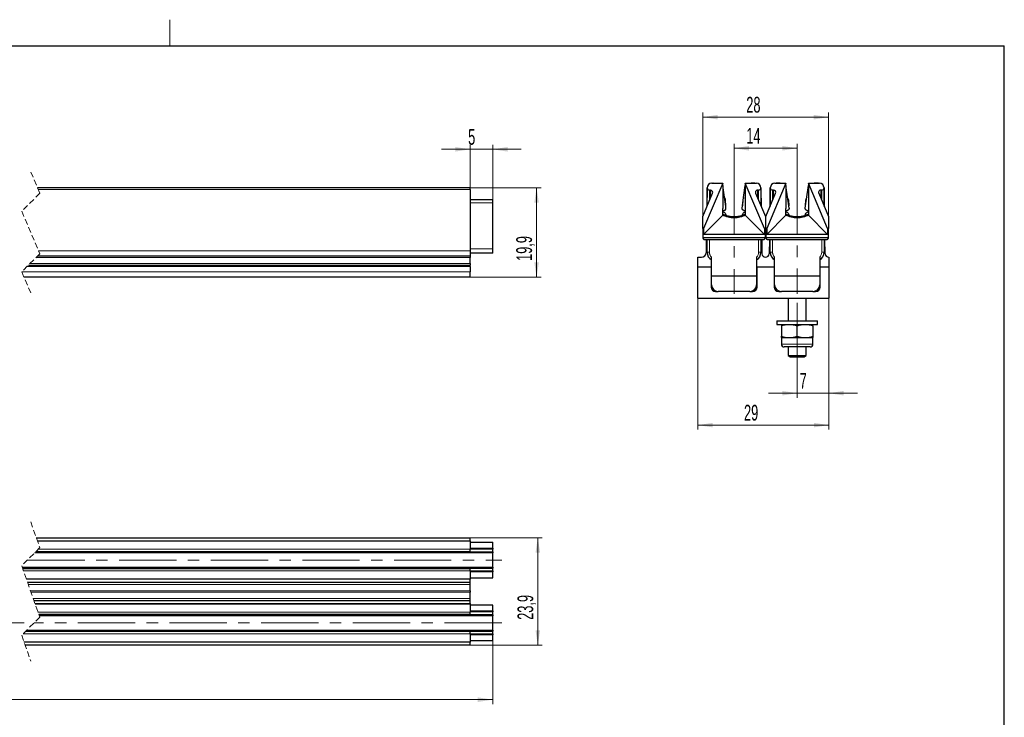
# Model space of a CAD drawing. Header units: millimetres. Extents: x 6 to 415, y 1 to 297.
# Tile 8 of 8: x 197 to 415, y 137 to 292. Entities that reach past the tile are written whole.
import ezdxf

# ---------------------------------------------------------------- set-up
doc = ezdxf.new("R2010")
doc.units = ezdxf.units.MM
doc.linetypes.add('CENTERX2', pattern=[20.32, 12.7, -2.54, 2.54, -2.54])
doc.linetypes.add('HIDDEN', pattern=[1.905, 1.27, -0.635])
doc.layers.add('RAHMEN', color=7, linetype='Continuous')
doc.styles.add('SLDTEXTSTYLE1', font='TXT', dxfattribs={"width": 0.605})
doc.dimstyles.new('SLDDIMSTYLE1', dxfattribs={"dimtxt": 3.5, "dimasz": 3.302, "dimexe": 0, "dimexo": 0.0625, "dimgap": 0.875, "dimtad": 1, "dimdec": 1, "dimrnd": 1e-09, "dimzin": 12, "dimdsep": 46, "dimtxsty": 'SLDTEXTSTYLE1', "dimsah": 1, "dimcen": 0.09, "dimadec": 0, "dimazin": 3, "dimtfac": 1, "dimtdec": 1, "dimtofl": 0, "dimtmove": 0, "dimatfit": 3, "dimfxl": 0, "dimfrac": 2, "dimtolj": 1, "dimtzin": 12, "dimarcsym": 0})
doc.dimstyles.new('SLDDIMSTYLE2', dxfattribs={"dimtxt": 3.5, "dimasz": 3.302, "dimexe": 0, "dimexo": 0.0625, "dimgap": 0.875, "dimtad": 1, "dimdec": 1, "dimrnd": 1e-09, "dimzin": 12, "dimdsep": 46, "dimtxsty": 'SLDTEXTSTYLE1', "dimsah": 1, "dimcen": 0.09, "dimadec": 0, "dimazin": 3, "dimtfac": 1, "dimtdec": 1, "dimtmove": 0, "dimatfit": 0, "dimfxl": 0, "dimfrac": 2, "dimtolj": 1, "dimtzin": 12, "dimarcsym": 0})
doc.dimstyles.new('SLDDIMSTYLE4', dxfattribs={"dimtxt": 3.5, "dimasz": 3.302, "dimexe": 0, "dimexo": 0.0625, "dimgap": 0.875, "dimtad": 1, "dimdec": 0, "dimrnd": 1e-09, "dimzin": 12, "dimdsep": 46, "dimtxsty": 'SLDTEXTSTYLE1', "dimsah": 1, "dimcen": 0.09, "dimadec": 0, "dimazin": 3, "dimtfac": 1, "dimtofl": 0, "dimtmove": 0, "dimatfit": 3, "dimfxl": 0, "dimfrac": 2, "dimtolj": 1, "dimtzin": 12, "dimarcsym": 0})

# ---------------------------------------------------------------- blocks, each defined once
blk = doc.blocks.new('_D_5')
at = {"color": 7, "linetype": 'Continuous', "lineweight": 0}
for p, q in [((296.58, 254.92), (296.58, 264.46)), ((301.58, 251.6), (301.58, 264.46)), ((296.58, 263.46), (290.23, 263.46)), ((296.58, 263.46), (301.58, 263.46)), ((301.58, 263.46), (307.93, 263.46))]:
    blk.add_line(p, q, dxfattribs=at)
for points in [[(296.58, 263.46), (293.28, 263.97), (293.28, 262.95)], [(301.58, 263.46), (304.89, 262.95), (304.89, 263.97)]]:
    blk.add_solid(points, dxfattribs=at)
at = {"color": 7, "linetype": 'Continuous', "lineweight": 0, "insert": (296.14, 267.97, 0.6), "char_height": 3.5, "attachment_point": 1, "style": 'SLDTEXTSTYLE1'}
blk.add_mtext('5', dxfattribs=at)
blk = doc.blocks.new('_D_6')
at = {"color": 7, "linetype": 'Continuous', "lineweight": 0}
for p, q in [((296.58, 254.92), (312.32, 254.92)), ((311.32, 254.92), (311.32, 235.07)), ((296.58, 235.07), (312.32, 235.07))]:
    blk.add_line(p, q, dxfattribs=at)
for points in [[(311.32, 254.92), (310.81, 251.62), (311.82, 251.62)], [(311.32, 235.07), (311.82, 238.37), (310.81, 238.37)]]:
    blk.add_solid(points, dxfattribs=at)
at = {"color": 7, "linetype": 'Continuous', "lineweight": 0, "insert": (306.8, 238.71, 0.6), "char_height": 3.5, "attachment_point": 1, "rotation": 90.0002, "style": 'SLDTEXTSTYLE1'}
blk.add_mtext('19,9', dxfattribs=at)
blk = doc.blocks.new('_D_7')
at = {"color": 7, "linetype": 'Continuous', "lineweight": 0}
for p, q in [((376.09, 230.42), (376.09, 208.37)), ((369.09, 216.68), (369.09, 208.37)), ((369.09, 209.37), (362.74, 209.37)), ((376.09, 209.37), (369.09, 209.37)), ((376.09, 209.37), (382.44, 209.37))]:
    blk.add_line(p, q, dxfattribs=at)
for points in [[(369.09, 209.37), (365.79, 209.87), (365.79, 208.86)], [(376.09, 209.37), (379.39, 208.86), (379.39, 209.87)]]:
    blk.add_solid(points, dxfattribs=at)
at = {"color": 7, "linetype": 'Continuous', "lineweight": 0, "insert": (369.65, 213.88, -1642.5), "char_height": 3.5, "attachment_point": 1, "style": 'SLDTEXTSTYLE1'}
blk.add_mtext('7', dxfattribs=at)
blk = doc.blocks.new('_D_8')
at = {"color": 7, "linetype": 'Continuous', "lineweight": 0}
for p, q in [((347.09, 230.42), (347.09, 201.29)), ((376.09, 230.42), (376.09, 201.29)), ((376.09, 202.29), (347.09, 202.29))]:
    blk.add_line(p, q, dxfattribs=at)
for points in [[(347.09, 202.29), (350.39, 201.78), (350.39, 202.8)], [(376.09, 202.29), (372.79, 202.8), (372.79, 201.78)]]:
    blk.add_solid(points, dxfattribs=at)
at = {"color": 7, "linetype": 'Continuous', "lineweight": 0, "insert": (357.31, 206.8, -1642.5), "char_height": 3.5, "attachment_point": 1, "style": 'SLDTEXTSTYLE1'}
blk.add_mtext('29', dxfattribs=at)
blk = doc.blocks.new('_D_9')
at = {"color": 7, "linetype": 'Continuous', "lineweight": 0}
for p, q in [((355.09, 257.22), (355.09, 264.69)), ((369.09, 257.35), (369.09, 264.69)), ((355.09, 263.69), (369.09, 263.69))]:
    blk.add_line(p, q, dxfattribs=at)
for points in [[(355.09, 263.69), (358.39, 263.18), (358.39, 264.2)], [(369.09, 263.69), (365.79, 264.2), (365.79, 263.18)]]:
    blk.add_solid(points, dxfattribs=at)
at = {"color": 7, "linetype": 'Continuous', "lineweight": 0, "insert": (357.81, 268.2, -1642.5), "char_height": 3.5, "attachment_point": 1, "style": 'SLDTEXTSTYLE1'}
blk.add_mtext('14', dxfattribs=at)
blk = doc.blocks.new('_D_10')
at = {"color": 7, "linetype": 'Continuous', "lineweight": 0}
for p, q in [((348.14, 248.59), (348.14, 271.59)), ((376.04, 248.59), (376.04, 271.59)), ((348.14, 270.59), (376.04, 270.59))]:
    blk.add_line(p, q, dxfattribs=at)
for points in [[(348.14, 270.59), (351.44, 270.08), (351.44, 271.1)], [(376.04, 270.59), (372.74, 271.1), (372.74, 270.08)]]:
    blk.add_solid(points, dxfattribs=at)
at = {"color": 7, "linetype": 'Continuous', "lineweight": 0, "insert": (357.81, 275.1, -1642.5), "char_height": 3.5, "attachment_point": 1, "style": 'SLDTEXTSTYLE1'}
blk.add_mtext('28', dxfattribs=at)
blk = doc.blocks.new('_D_11')
at = {"color": 7, "linetype": 'Continuous', "lineweight": 0}
for p, q in [((296.58, 177.32), (312.59, 177.32)), ((311.59, 177.32), (311.59, 153.47)), ((296.58, 153.47), (312.59, 153.47))]:
    blk.add_line(p, q, dxfattribs=at)
for points in [[(311.59, 177.32), (311.08, 174.02), (312.09, 174.02)], [(311.59, 153.47), (312.09, 156.77), (311.08, 156.77)]]:
    blk.add_solid(points, dxfattribs=at)
at = {"color": 7, "linetype": 'Continuous', "lineweight": 0, "insert": (307.07, 159.11, -1.5), "char_height": 3.5, "attachment_point": 1, "rotation": 90, "style": 'SLDTEXTSTYLE1'}
blk.add_mtext('23,9', dxfattribs=at)
blk = doc.blocks.new('_D_12')
at = {"color": 7, "linetype": 'Continuous', "lineweight": 0}
for p, q in [((301.58, 154.47), (301.58, 140.4)), ((56.89, 151.45), (56.89, 140.4)), ((301.58, 141.4), (56.89, 141.4))]:
    blk.add_line(p, q, dxfattribs=at)
for points in [[(56.89, 141.4), (60.19, 140.89), (60.19, 141.91)], [(301.58, 141.4), (298.28, 141.91), (298.28, 140.89)]]:
    blk.add_solid(points, dxfattribs=at)
at = {"color": 7, "linetype": 'Continuous', "lineweight": 0, "insert": (173.62, 145.91, -1.5), "char_height": 3.5, "attachment_point": 1, "style": 'SLDTEXTSTYLE1'}
blk.add_mtext('750', dxfattribs=at)

msp = doc.modelspace()

# ---------------------------------------------------------------- linework, layer by layer
at = {"color": 7, "linetype": 'HIDDEN', "lineweight": 0}
for p, q in [((199.17, 258.42), (201.17, 253.71)), ((201.17, 253.71), (197.17, 249.71)), ((197.17, 249.71), (201.17, 240.28)), ((201.17, 240.28), (197.17, 236.28)), ((197.17, 236.28), (199.17, 231.57)), ((199.17, 180.82), (201.17, 175.11)), ((201.17, 175.11), (197.17, 171.11)), ((197.17, 171.11), (201.17, 159.69)), ((201.17, 159.69), (197.17, 155.69)), ((197.17, 155.69), (199.17, 149.97))]:
    msp.add_line(p, q, dxfattribs=at)
at = {"color": 7, "linetype": 'Continuous', "lineweight": 30}
for p, q in [((352.59, 255.92), (348.34, 245.92)), ((350.14, 255.92), (352.09, 255.92)), ((350.45, 255.92), (350.37, 255.92)), ((350.45, 255.92), (351.29, 255.92)), ((351.29, 255.92), (351.34, 255.92)), ((352.09, 255.92), (352.59, 255.92)), ((352.59, 255.42), (352.59, 255.92)), ((352.95, 252.85), (352.59, 255.45)), ((352.59, 255.42), (352.59, 250.32)), ((357.22, 252.77), (357.59, 255.45)), ((357.59, 255.92), (357.59, 255.42)), ((361.84, 245.92), (357.59, 255.92)), ((357.59, 255.92), (358.09, 255.92)), ((357.59, 255.42), (357.59, 250.32)), ((358.09, 255.92), (360.04, 255.92)), ((358.84, 255.92), (358.89, 255.92)), ((359.73, 255.92), (358.89, 255.92)), ((359.73, 255.92), (359.81, 255.92)), ((366.59, 255.92), (362.34, 245.92)), ((364.14, 255.92), (366.09, 255.92)), ((364.37, 255.92), (364.45, 255.92)), ((365.29, 255.92), (364.45, 255.92)), ((365.29, 255.92), (365.34, 255.92)), ((366.09, 255.92), (366.59, 255.92)), ((366.59, 255.42), (366.59, 255.92)), ((367.29, 250.37), (366.59, 255.45)), ((366.59, 255.42), (366.59, 250.32)), ((370.89, 250.37), (371.59, 255.45)), ((371.59, 255.92), (371.59, 255.42)), ((375.84, 245.92), (371.59, 255.92)), ((371.59, 255.92), (372.09, 255.92)), ((371.59, 255.42), (371.59, 250.32)), ((372.09, 255.92), (374.04, 255.92)), ((372.84, 255.92), (372.89, 255.92)), ((373.73, 255.92), (372.89, 255.92)), ((373.81, 255.92), (373.73, 255.92)), ((296.58, 254.92), (200.66, 254.92)), ((296.58, 254.58), (296.58, 254.92)), ((296.58, 254.58), (296.58, 240.97)), ((348.14, 248.59), (350.32, 253.72)), ((349.14, 254.64), (349.07, 250.79)), ((349.14, 250.95), (349.14, 254.92)), ((349.86, 254.42), (349.64, 254.42)), ((359.86, 253.72), (362.04, 248.59)), ((360.54, 254.42), (360.32, 254.42)), ((361.04, 254.92), (361.04, 250.95)), ((361.04, 254.64), (361.11, 250.79)), ((362.14, 248.59), (364.32, 253.72)), ((363.14, 254.64), (363.07, 250.79)), ((363.14, 250.95), (363.14, 254.92)), ((363.86, 254.42), (363.64, 254.42)), ((373.86, 253.72), (376.04, 248.59)), ((374.54, 254.42), (374.32, 254.42)), ((375.04, 254.92), (375.04, 250.95)), ((375.11, 250.79), (375.04, 254.64)), ((301.58, 252.25), (296.58, 252.25)), ((301.58, 251.6), (301.58, 252.25)), ((301.58, 241.4), (301.58, 251.6)), ((353.24, 250.74), (352.95, 252.85)), ((353.27, 250.89), (353.2, 252.24)), ((356.97, 250.9), (357.22, 252.77)), ((357.04, 252.24), (356.97, 250.9)), ((367.15, 252.24), (367.22, 250.9)), ((370.92, 250.89), (370.99, 252.24)), ((348.34, 244.57), (352.59, 248.89)), ((352.59, 248.89), (352.59, 250.32)), ((352.59, 249.92), (352.89, 249.92)), ((353.29, 250.37), (353.24, 250.74)), ((356.89, 250.37), (356.97, 250.9)), ((357.29, 249.92), (357.59, 249.92)), ((357.59, 249.63), (357.55, 249.61)), ((357.59, 250.32), (357.59, 248.89)), ((357.59, 248.89), (361.84, 244.57)), ((362.34, 244.57), (366.59, 248.89)), ((366.59, 248.89), (366.59, 250.32)), ((366.59, 249.92), (366.89, 249.92)), ((366.63, 249.61), (366.59, 249.63)), ((371.29, 249.92), (371.59, 249.92)), ((371.59, 250.32), (371.59, 248.89)), ((371.59, 248.89), (375.84, 244.57)), ((348.14, 245.92), (348.14, 248.59)), ((362.04, 248.59), (362.04, 245.92)), ((362.14, 245.92), (362.14, 248.59)), ((376.04, 248.59), (376.04, 245.92)), ((348.34, 245.92), (348.14, 245.92)), ((348.14, 245.92), (348.14, 243.92)), ((348.34, 245.92), (348.34, 244.57)), ((361.84, 244.57), (348.34, 244.57)), ((361.84, 245.92), (361.84, 244.57)), ((362.04, 245.92), (361.84, 245.92)), ((362.04, 243.92), (362.04, 245.92)), ((362.34, 245.92), (362.14, 245.92)), ((362.14, 245.92), (362.14, 243.92)), ((362.34, 245.92), (362.34, 244.57)), ((375.84, 244.57), (362.34, 244.57)), ((375.84, 245.92), (375.84, 244.57)), ((376.04, 245.92), (375.84, 245.92)), ((376.04, 243.92), (376.04, 245.92)), ((348.14, 243.92), (362.04, 243.92)), ((348.64, 243.42), (361.54, 243.42)), ((348.95, 243.42), (348.89, 240.5)), ((349.14, 240.62), (349.14, 243.42)), ((361.04, 243.42), (361.04, 240.62)), ((361.24, 243.42), (361.29, 240.31)), ((362.14, 243.92), (376.04, 243.92)), ((362.64, 243.42), (375.54, 243.42)), ((362.95, 243.42), (362.89, 240.31)), ((363.14, 240.62), (363.14, 243.42)), ((375.04, 243.42), (375.04, 240.62)), ((375.29, 240.31), (375.24, 243.42)), ((296.58, 240.97), (296.58, 239.77)), ((301.58, 240.45), (296.58, 240.45)), ((301.58, 240.45), (296.58, 240.45)), ((301.58, 240.45), (301.58, 241.4)), ((301.58, 240.45), (301.58, 240.45)), ((296.58, 239.77), (200.66, 239.77)), ((296.58, 239.77), (296.58, 239.47)), ((296.58, 238.1), (296.58, 239.47)), ((296.58, 238.1), (296.58, 237.8)), ((347.09, 239.52), (347.89, 239.52)), ((347.09, 237.42), (347.09, 239.52)), ((350.09, 235.42), (350.09, 239.55)), ((360.09, 239.55), (360.09, 235.42)), ((364.09, 235.42), (364.09, 239.55)), ((374.09, 239.55), (374.09, 235.42)), ((376.09, 239.52), (376.09, 237.42)), ((198.68, 237.8), (296.58, 237.8)), ((296.58, 237.5), (296.58, 237.8)), ((296.58, 237.5), (296.58, 236.27)), ((296.58, 235.07), (296.58, 236.27)), ((347.09, 237.42), (349.99, 237.42)), ((347.09, 230.42), (347.09, 237.42)), ((349.99, 237.42), (349.99, 232.92)), ((349.99, 236.92), (350.09, 236.92)), ((360.09, 236.92), (360.19, 236.92)), ((360.19, 232.92), (360.19, 237.42)), ((360.19, 237.42), (363.99, 237.42)), ((363.99, 237.42), (363.99, 232.92)), ((363.99, 236.92), (364.09, 236.92)), ((374.09, 236.92), (374.19, 236.92)), ((374.19, 232.92), (374.19, 237.42)), ((374.19, 237.42), (376.09, 237.42)), ((376.09, 237.42), (376.09, 230.42)), ((296.58, 235.07), (197.68, 235.07)), ((350.09, 235.42), (360.09, 235.42)), ((350.09, 233.42), (350.09, 235.42)), ((360.09, 235.42), (360.09, 233.42)), ((364.09, 235.42), (374.09, 235.42)), ((364.09, 233.42), (364.09, 235.42)), ((374.09, 235.42), (374.09, 233.42)), ((349.99, 233.42), (350.09, 233.42)), ((350.99, 231.92), (351.51, 231.92)), ((358.59, 231.92), (351.59, 231.92)), ((358.67, 231.92), (359.19, 231.92)), ((360.19, 233.42), (360.09, 233.42)), ((363.99, 233.42), (364.09, 233.42)), ((364.99, 231.92), (365.51, 231.92)), ((372.59, 231.92), (365.59, 231.92)), ((372.67, 231.92), (373.19, 231.92)), ((374.19, 233.42), (374.09, 233.42)), ((347.09, 230.42), (376.09, 230.42)), ((367.09, 230.42), (367.09, 225.42)), ((371.09, 225.42), (371.09, 230.42)), ((364.59, 225.42), (364.59, 224.62)), ((364.59, 225.42), (373.59, 225.42)), ((373.59, 224.62), (373.59, 225.42)), ((364.59, 224.62), (373.59, 224.62)), ((365.59, 224.31), (365.59, 222.03)), ((369.09, 222.03), (369.09, 224.31)), ((372.59, 224.31), (372.59, 222.03)), ((365.59, 221.72), (365.59, 220.22)), ((365.59, 221.72), (367.34, 221.72)), ((367.34, 221.72), (370.84, 221.72)), ((370.84, 221.72), (372.59, 221.72)), ((372.59, 220.22), (372.59, 221.72)), ((367.09, 219.62), (367.09, 217.73)), ((371.09, 217.73), (371.09, 219.62)), ((367.09, 217.73), (367.52, 217.42)), ((367.09, 217.73), (369.09, 217.73)), ((367.52, 217.42), (369.09, 217.42)), ((369.09, 217.73), (371.09, 217.73)), ((369.09, 217.42), (370.66, 217.42)), ((370.66, 217.42), (371.09, 217.73)), ((200.4, 177.32), (296.58, 177.32)), ((296.58, 176.65), (296.58, 177.32)), ((200.63, 176.65), (296.58, 176.65)), ((296.58, 176.65), (296.58, 176.55)), ((296.58, 176.55), (296.58, 174.79)), ((296.58, 176.32), (301.58, 176.32)), ((296.58, 175.02), (301.58, 175.02)), ((296.58, 174.29), (296.58, 174.79)), ((301.58, 175.02), (301.58, 176.32)), ((301.58, 175.02), (301.58, 174.81)), ((301.58, 174.17), (301.58, 174.81)), ((200.23, 174.17), (301.58, 174.17)), ((200.28, 174.22), (296.58, 174.22)), ((296.58, 174.22), (296.58, 174.29)), ((296.58, 174.22), (296.58, 174.22)), ((301.58, 174.17), (301.58, 173.97)), ((301.58, 170.78), (301.58, 173.97)), ((197.36, 170.57), (301.58, 170.57)), ((296.58, 170.52), (197.38, 170.52)), ((296.58, 170.45), (296.58, 170.52)), ((296.58, 170.52), (296.58, 170.52)), ((296.58, 169.95), (296.58, 170.45)), ((301.58, 170.78), (301.58, 170.57)), ((301.58, 169.94), (301.58, 170.57)), ((296.58, 168.1), (198.22, 168.1)), ((296.58, 169.95), (296.58, 168.2)), ((296.58, 169.9), (301.58, 169.9)), ((301.58, 169.72), (296.58, 169.72)), ((296.58, 168.42), (301.58, 168.42)), ((296.58, 168.2), (296.58, 168.1)), ((296.58, 167.42), (296.58, 168.1)), ((301.58, 169.94), (301.58, 169.91)), ((301.58, 169.9), (301.58, 169.72)), ((301.58, 168.42), (301.58, 169.72)), ((296.58, 167.42), (198.46, 167.42)), ((296.58, 166.95), (296.58, 167.42)), ((296.58, 165.57), (296.58, 166.95)), ((296.58, 165.57), (296.58, 165.23)), ((296.58, 163.85), (296.58, 165.23)), ((296.58, 163.37), (296.58, 163.85)), ((199.88, 163.37), (296.58, 163.37)), ((200.12, 162.7), (296.58, 162.7)), ((296.58, 162.7), (296.58, 163.37)), ((296.58, 162.7), (296.58, 162.6)), ((296.58, 162.6), (296.58, 160.84)), ((301.58, 162.37), (296.58, 162.37)), ((301.58, 161.07), (301.58, 162.37)), ((200.96, 160.27), (296.58, 160.27)), ((301.58, 160.22), (200.98, 160.22)), ((296.58, 161.07), (301.58, 161.07)), ((301.58, 160.89), (296.58, 160.89)), ((296.58, 160.34), (296.58, 160.84)), ((296.58, 160.27), (296.58, 160.34)), ((296.58, 160.27), (296.58, 160.27)), ((301.58, 161.07), (301.58, 160.89)), ((301.58, 160.22), (301.58, 160.86)), ((301.58, 160.22), (301.58, 160.02)), ((301.58, 156.83), (301.58, 160.02)), ((296.58, 156.57), (198.06, 156.57)), ((198.11, 156.62), (301.58, 156.62)), ((296.58, 156.5), (296.58, 156.57)), ((296.58, 156.57), (296.58, 156.57)), ((296.58, 156), (296.58, 156.5)), ((296.58, 156), (296.58, 154.25)), ((301.58, 155.77), (296.58, 155.77)), ((301.58, 156.83), (301.58, 156.62)), ((301.58, 155.99), (301.58, 156.62)), ((301.58, 155.99), (301.58, 155.77)), ((301.58, 154.47), (301.58, 155.77)), ((296.58, 154.15), (197.71, 154.15)), ((296.58, 153.47), (197.94, 153.47)), ((301.58, 154.47), (296.58, 154.47)), ((296.58, 154.25), (296.58, 154.15)), ((296.58, 153.47), (296.58, 154.15))]:
    msp.add_line(p, q, dxfattribs=at)
at = {"color": 7, "linetype": 'CENTERX2', "lineweight": 0}
for p, q in [((355.09, 257.22), (355.09, 231.42)), ((369.09, 257.35), (369.09, 231.42)), ((369.09, 216.68), (369.09, 233.04)), ((198.43, 172.37), (303.58, 172.37)), ((197.74, 158.42), (54.96, 158.42)), ((303.58, 158.42), (199.91, 158.42))]:
    msp.add_line(p, q, dxfattribs=at)
at = {"color": 7, "linetype": 'Continuous', "lineweight": 0}
for p, q in [((296.58, 254.58), (200.8, 254.58)), ((349.64, 254.42), (349.64, 252.12)), ((349.86, 252.64), (349.86, 254.42)), ((360.32, 254.42), (360.32, 252.64)), ((360.54, 254.42), (360.54, 252.12)), ((363.64, 254.42), (363.64, 252.12)), ((363.86, 252.64), (363.86, 254.42)), ((374.32, 254.42), (374.32, 252.64)), ((374.54, 254.42), (374.54, 252.12)), ((301.58, 251.6), (296.58, 251.6)), ((349.64, 243.42), (349.64, 240.62)), ((360.54, 243.42), (360.54, 240.62)), ((363.64, 243.42), (363.64, 240.62)), ((374.54, 243.42), (374.54, 240.62)), ((296.58, 240.97), (200.88, 240.97)), ((301.58, 241.4), (296.58, 241.4)), ((349.64, 240.62), (349.14, 240.62)), ((360.54, 240.62), (361.04, 240.62)), ((363.64, 240.62), (363.14, 240.62)), ((374.54, 240.62), (375.04, 240.62)), ((198.98, 238.1), (296.58, 238.1)), ((296.58, 239.47), (200.36, 239.47)), ((296.58, 236.27), (197.18, 236.27)), ((296.58, 237.5), (198.38, 237.5)), ((365.59, 220.22), (372.59, 220.22)), ((296.58, 176.55), (200.67, 176.55)), ((200.85, 174.79), (296.58, 174.79)), ((301.58, 174.81), (296.58, 174.81)), ((200.03, 173.97), (301.58, 173.97)), ((200.28, 174.22), (296.58, 174.22)), ((200.35, 174.29), (296.58, 174.29)), ((301.58, 170.78), (197.29, 170.78)), ((296.58, 170.52), (197.38, 170.52)), ((296.58, 170.45), (197.4, 170.45)), ((296.58, 169.95), (197.58, 169.95)), ((198.19, 168.2), (296.58, 168.2)), ((296.58, 169.94), (301.58, 169.94)), ((198.63, 166.95), (296.58, 166.95)), ((199.11, 165.57), (296.58, 165.57)), ((296.58, 165.23), (199.23, 165.23)), ((296.58, 163.85), (199.71, 163.85)), ((296.58, 162.6), (200.15, 162.6)), ((200.76, 160.84), (296.58, 160.84)), ((200.94, 160.34), (296.58, 160.34)), ((200.96, 160.27), (296.58, 160.27)), ((201.05, 160.02), (301.58, 160.02)), ((301.58, 160.86), (296.58, 160.86)), ((296.58, 156), (197.49, 156)), ((296.58, 156.5), (197.99, 156.5)), ((296.58, 156.57), (198.06, 156.57)), ((301.58, 156.83), (198.31, 156.83)), ((296.58, 155.99), (301.58, 155.99)), ((197.67, 154.25), (296.58, 154.25))]:
    msp.add_line(p, q, dxfattribs=at)
at = {"color": 7, "linetype": 'Continuous', "lineweight": 30, "flags": 128}
msp.add_lwpolyline([(370.94, 250.75), (370.93, 250.78), (370.92, 250.89)], dxfattribs=at)
at = {"color": 7, "linetype": 'Continuous', "lineweight": 30}
for centre, radius, start, end in [((350.14, 254.92), 1, 90, 180), ((360.04, 254.92), 1, 360, 90), ((364.14, 254.92), 1, 90, 180), ((374.04, 254.92), 1, 360, 90), ((349.64, 254.92), 0.5, 180, 270), ((349.86, 253.92), 0.5, 336.9745, 90), ((360.32, 253.92), 0.5, 90, 180), ((360.54, 254.92), 0.5, 270, 360), ((363.64, 254.92), 0.5, 180, 270), ((363.86, 253.92), 0.5, 336.9745, 90), ((374.32, 253.92), 0.5, 90, 180), ((374.54, 254.92), 0.5, 270, 360), ((352.2, 252.19), 1, 3, 41.2631), ((358.04, 252.19), 1, 144.3024, 177), ((366.15, 252.19), 1, 3, 33.7412), ((371.99, 252.19), 1, 139.3072, 177), ((352.77, 249.9), 0.3, 234.3147, 253.0422), ((352.97, 250.87), 0.3, 334.3533, 3), ((347.89, 240.52), 1, 270, 359), ((351.14, 240.62), 2, 180, 238.3318), ((359.04, 240.62), 2, 301.6682, 0), ((362.09, 240.32), 0.8, 181, 359), ((365.14, 240.62), 2, 180, 238.3318), ((373.04, 240.62), 2, 301.6682, 0), ((376.09, 240.32), 0.8, 181, 270), ((350.99, 232.92), 1, 180, 270), ((351.59, 233.42), 1.5, 180, 270), ((358.59, 233.42), 1.5, 270, 360), ((359.19, 232.92), 1, 270, 360), ((364.99, 232.92), 1, 180, 270), ((365.59, 233.42), 1.5, 180, 270), ((372.59, 233.42), 1.5, 270, 360), ((373.19, 232.92), 1, 270, 0), ((366.19, 220.22), 0.6, 180, 270), ((371.99, 220.22), 0.6, 270, 360)]:
    msp.add_arc(centre, radius, start, end, dxfattribs=at)
for points, knots in [([(352.59, 255.42), (352.59, 255.41), (352.59, 255.41), (352.59, 255.41), (352.59, 255.41), (352.59, 255.41)], [0, 0, 0, 0, 0.598922, 0.826543, 1, 1, 1, 1]), ([(366.59, 255.42), (366.59, 255.41), (366.59, 255.41), (366.59, 255.41), (366.59, 255.41), (366.59, 255.41)], [0, 0, 0, 0, 0.598922, 0.826543, 1, 1, 1, 1]), ([(359.82, 253.92), (359.82, 253.9), (359.82, 253.85), (359.84, 253.79), (359.85, 253.75), (359.86, 253.72)], [0, 0, 0, 0, 0.33828, 0.670577, 1, 1, 1, 1]), ([(373.82, 253.92), (373.82, 253.9), (373.82, 253.85), (373.84, 253.79), (373.85, 253.75), (373.86, 253.72)], [0, 0, 0, 0, 0.33828, 0.670577, 1, 1, 1, 1]), ([(352.59, 249.1), (352.68, 249.06), (352.99, 248.9), (353.57, 248.72), (354.33, 248.57), (355.09, 248.52), (355.86, 248.57), (356.61, 248.72), (357.19, 248.9), (357.51, 249.06), (357.59, 249.1)], [0, 0, 0, 0, 0.05534, 0.20412, 0.352182, 0.500577, 0.648695, 0.795939, 0.944458, 1, 1, 1, 1]), ([(357.59, 249.05), (357.54, 249.02), (357.4, 248.95), (357.12, 248.82), (356.76, 248.68), (356.37, 248.57), (355.96, 248.48), (355.53, 248.43), (355.09, 248.41), (354.66, 248.43), (354.23, 248.48), (353.82, 248.57), (353.43, 248.68), (353.07, 248.82), (352.79, 248.94), (352.64, 249.02), (352.59, 249.05)], [0, 0, 0, 0, 0.037414, 0.115495, 0.192451, 0.269417, 0.346582, 0.42304, 0.499861, 0.576131, 0.652669, 0.729769, 0.806533, 0.883995, 0.962179, 1, 1, 1, 1]), ([(357.59, 248.89), (357.23, 248.68), (356.83, 248.51), (355.98, 248.28), (355.54, 248.22), (354.64, 248.22), (354.2, 248.28), (353.35, 248.51), (352.95, 248.68), (352.59, 248.89)], [0, 0, 0, 0, 0.25, 0.25, 0.5, 0.5, 0.75, 0.75, 1, 1, 1, 1]), ([(352.68, 249.61), (352.77, 249.57), (352.95, 249.5), (353.15, 249.29), (353.28, 249.06), (353.3, 248.89), (353.3, 248.82)], [0, 0, 0, 0, 0.268026, 0.536052, 0.804078, 1, 1, 1, 1]), ([(352.89, 249.92), (352.92, 249.92), (353, 249.93), (353.12, 249.98), (353.22, 250.08), (353.28, 250.2), (353.29, 250.3), (353.29, 250.36), (353.29, 250.37)], [0, 0, 0, 0, 0.157038, 0.349274, 0.549813, 0.745097, 0.940999, 1, 1, 1, 1]), ([(357.29, 249.92), (357.26, 249.92), (357.18, 249.93), (357.06, 249.98), (356.96, 250.08), (356.9, 250.2), (356.89, 250.3), (356.89, 250.36), (356.89, 250.37)], [0, 0, 0, 0, 0.157038, 0.349274, 0.549813, 0.745097, 0.940999, 1, 1, 1, 1]), ([(356.93, 248.84), (356.94, 248.91), (356.95, 249.06), (357.08, 249.29), (357.29, 249.5), (357.46, 249.57), (357.55, 249.61)], [0, 0, 0, 0, 0.182369, 0.454913, 0.727456, 1, 1, 1, 1]), ([(366.59, 249.1), (366.68, 249.06), (366.99, 248.9), (367.57, 248.72), (368.33, 248.57), (369.09, 248.52), (369.86, 248.57), (370.61, 248.72), (371.19, 248.9), (371.51, 249.06), (371.59, 249.1)], [0, 0, 0, 0, 0.05534, 0.20412, 0.352182, 0.500577, 0.648695, 0.795939, 0.944458, 1, 1, 1, 1]), ([(371.59, 249.05), (371.54, 249.02), (371.4, 248.95), (371.12, 248.82), (370.76, 248.68), (370.37, 248.57), (369.96, 248.48), (369.53, 248.43), (369.09, 248.41), (368.66, 248.43), (368.23, 248.48), (367.82, 248.57), (367.43, 248.68), (367.07, 248.82), (366.79, 248.94), (366.64, 249.02), (366.59, 249.05)], [0, 0, 0, 0, 0.037414, 0.115495, 0.192451, 0.269417, 0.346582, 0.42304, 0.499861, 0.576131, 0.652669, 0.729769, 0.806533, 0.883995, 0.962179, 1, 1, 1, 1]), ([(371.59, 248.89), (371.23, 248.68), (370.83, 248.51), (369.98, 248.28), (369.54, 248.22), (368.64, 248.22), (368.2, 248.28), (367.35, 248.51), (366.95, 248.68), (366.59, 248.89)], [0, 0, 0, 0, 0.25, 0.25, 0.5, 0.5, 0.75, 0.75, 1, 1, 1, 1]), ([(366.63, 249.61), (366.72, 249.57), (366.9, 249.5), (367.1, 249.29), (367.23, 249.06), (367.24, 248.91), (367.25, 248.84)], [0, 0, 0, 0, 0.272549, 0.545098, 0.817647, 1, 1, 1, 1]), ([(367.29, 250.37), (367.29, 250.33), (367.29, 250.24), (367.24, 250.11), (367.15, 250), (367.03, 249.94), (366.94, 249.91), (366.89, 249.92), (366.89, 249.92)], [0, 0, 0, 0, 0.198216, 0.396221, 0.596112, 0.788024, 0.989936, 1, 1, 1, 1]), ([(370.88, 248.82), (370.89, 248.89), (370.9, 249.06), (371.03, 249.29), (371.24, 249.5), (371.41, 249.57), (371.5, 249.61)], [0, 0, 0, 0, 0.195939, 0.463959, 0.73198, 1, 1, 1, 1]), ([(371.29, 249.92), (371.26, 249.92), (371.18, 249.93), (371.06, 249.98), (370.96, 250.08), (370.9, 250.2), (370.89, 250.3), (370.89, 250.36), (370.89, 250.37)], [0, 0, 0, 0, 0.1570383, 0.3492737, 0.5498126, 0.7450971, 0.9409986, 1, 1, 1, 1]), ([(371.59, 249.65), (371.59, 249.65), (371.57, 249.63), (371.53, 249.62), (371.5, 249.61)], [0, 0, 0, 0, 0.028426, 1, 1, 1, 1]), ([(348.14, 243.92), (348.14, 243.9), (348.14, 243.86), (348.16, 243.8), (348.18, 243.72), (348.22, 243.65), (348.28, 243.57), (348.36, 243.5), (348.45, 243.45), (348.55, 243.43), (348.61, 243.42), (348.64, 243.42)], [0, 0, 0, 0, 0.0933764, 0.1851728, 0.2761473, 0.4188108, 0.55432, 0.6805028, 0.79844, 0.9004894, 1, 1, 1, 1]), ([(361.54, 243.42), (361.56, 243.42), (361.6, 243.42), (361.67, 243.43), (361.74, 243.46), (361.82, 243.5), (361.9, 243.57), (361.96, 243.65), (362.01, 243.73), (362.04, 243.83), (362.04, 243.89), (362.04, 243.92)], [0, 0, 0, 0, 0.066256, 0.132871, 0.201809, 0.319171, 0.445889, 0.580805, 0.724014, 0.860362, 1, 1, 1, 1]), ([(362.14, 243.92), (362.14, 243.9), (362.14, 243.86), (362.16, 243.8), (362.18, 243.72), (362.22, 243.65), (362.28, 243.57), (362.36, 243.5), (362.45, 243.45), (362.55, 243.43), (362.61, 243.42), (362.64, 243.42)], [0, 0, 0, 0, 0.0933764, 0.1851728, 0.2761473, 0.4188108, 0.55432, 0.6805028, 0.79844, 0.9004894, 1, 1, 1, 1]), ([(375.54, 243.42), (375.56, 243.42), (375.6, 243.42), (375.67, 243.43), (375.74, 243.46), (375.82, 243.5), (375.9, 243.57), (375.96, 243.65), (376.01, 243.73), (376.04, 243.83), (376.04, 243.89), (376.04, 243.92)], [0, 0, 0, 0, 0.066256, 0.132871, 0.201809, 0.319171, 0.445889, 0.580805, 0.724014, 0.860362, 1, 1, 1, 1]), ([(369.09, 219.62), (368.32, 219.62), (367.58, 219.62), (366.5, 219.62), (366.19, 219.62), (366.19, 219.62)], [0, 0, 0, 0, 0.5, 0.5, 1, 1, 1, 1])]:
    msp.add_open_spline(points, degree=3, knots=knots, dxfattribs=at)
at = {"color": 7, "linetype": 'Continuous', "lineweight": 0}
for points, knots in [([(352.59, 249.08), (352.64, 249.06), (352.79, 248.99), (353.07, 248.88), (353.43, 248.77), (353.82, 248.67), (354.23, 248.59), (354.66, 248.55), (355.09, 248.53), (355.52, 248.55), (355.95, 248.59), (356.36, 248.67), (356.75, 248.77), (357.11, 248.88), (357.4, 248.99), (357.54, 249.06), (357.59, 249.08)], [0, 0, 0, 0, 0.037519, 0.114988, 0.192246, 0.269819, 0.346445, 0.422849, 0.49996, 0.57635, 0.65299, 0.73035, 0.807304, 0.884699, 0.962808, 1, 1, 1, 1]), ([(357.59, 249.03), (357.51, 248.98), (357.21, 248.79), (356.63, 248.57), (355.87, 248.38), (355.09, 248.32), (354.31, 248.38), (353.55, 248.57), (352.97, 248.79), (352.67, 248.98), (352.59, 249.03)], [0, 0, 0, 0, 0.054097, 0.203251, 0.351835, 0.500704, 0.649391, 0.797461, 0.946663, 1, 1, 1, 1]), ([(366.59, 249.08), (366.64, 249.06), (366.79, 248.99), (367.07, 248.88), (367.43, 248.77), (367.82, 248.67), (368.23, 248.59), (368.66, 248.55), (369.09, 248.53), (369.52, 248.55), (369.95, 248.59), (370.36, 248.67), (370.75, 248.77), (371.11, 248.88), (371.4, 248.99), (371.54, 249.06), (371.59, 249.08)], [0, 0, 0, 0, 0.037519, 0.114988, 0.192246, 0.269819, 0.346445, 0.422849, 0.49996, 0.57635, 0.65299, 0.73035, 0.807304, 0.884699, 0.962808, 1, 1, 1, 1]), ([(371.59, 249.03), (371.51, 248.98), (371.21, 248.79), (370.63, 248.57), (369.87, 248.38), (369.09, 248.32), (368.31, 248.38), (367.55, 248.57), (366.97, 248.79), (366.67, 248.98), (366.59, 249.03)], [0, 0, 0, 0, 0.054097, 0.203251, 0.351835, 0.500704, 0.649391, 0.797461, 0.946663, 1, 1, 1, 1]), ([(349.64, 240.62), (349.64, 240.58), (349.64, 240.5), (349.66, 240.38), (349.68, 240.27), (349.71, 240.15), (349.77, 240.02), (349.84, 239.86), (349.95, 239.7), (350.05, 239.6), (350.09, 239.55)], [0, 0, 0, 0, 0.100726, 0.200463, 0.299847, 0.399518, 0.500111, 0.666945, 0.832585, 1, 1, 1, 1]), ([(363.64, 240.62), (363.64, 240.58), (363.64, 240.5), (363.66, 240.38), (363.68, 240.27), (363.71, 240.15), (363.77, 240.02), (363.84, 239.86), (363.95, 239.7), (364.05, 239.6), (364.09, 239.55)], [0, 0, 0, 0, 0.100726, 0.200463, 0.299847, 0.399518, 0.500111, 0.666945, 0.832585, 1, 1, 1, 1])]:
    msp.add_open_spline(points, degree=3, knots=knots, dxfattribs=at)
for points in [[(360.54, 240.62), (360.54, 240.22), (360.38, 239.83), (360.09, 239.55)], [(374.54, 240.62), (374.54, 240.22), (374.38, 239.83), (374.09, 239.55)]]:
    msp.add_open_spline(points, degree=3, dxfattribs=at)
at = {"color": 7, "linetype": 'Continuous', "lineweight": 30}
for points in [[(365.59, 224.31), (366.16, 224.5), (366.74, 224.62), (367.34, 224.62)], [(365.59, 224.62), (365.59, 224.62), (365.59, 224.5), (365.59, 224.31)], [(367.34, 224.62), (367.94, 224.62), (368.52, 224.5), (369.09, 224.31)], [(369.09, 224.31), (369.66, 224.5), (370.24, 224.62), (370.84, 224.62)], [(370.84, 224.62), (371.44, 224.62), (372.02, 224.5), (372.59, 224.31)], [(372.59, 224.31), (372.59, 224.5), (372.59, 224.62), (372.59, 224.62)], [(365.59, 222.03), (366.16, 221.84), (366.74, 221.72), (367.34, 221.72)], [(365.59, 221.72), (365.59, 221.72), (365.59, 221.84), (365.59, 222.03)], [(367.34, 221.72), (367.94, 221.72), (368.52, 221.84), (369.09, 222.03)], [(369.09, 222.03), (369.66, 221.84), (370.24, 221.72), (370.84, 221.72)], [(370.84, 221.72), (371.44, 221.72), (372.02, 221.84), (372.59, 222.03)], [(372.59, 222.03), (372.59, 221.84), (372.59, 221.72), (372.59, 221.72)], [(371.99, 219.62), (371.99, 219.62), (370.69, 219.62), (369.09, 219.62)]]:
    msp.add_open_spline(points, degree=3, dxfattribs=at)
at = {"layer": 'RAHMEN', "lineweight": 0}
msp.add_line((229.98, 286.42), (229.98, 292.21), dxfattribs=at)
at = {"layer": 'RAHMEN', "color": 7, "linetype": 'Continuous', "lineweight": 30}
for p in [(19.9, 286.42), (415.01, 6.58)]:
    msp.add_line(p, (415.01, 286.42), dxfattribs=at)

# ---------------------------------------------------------------- dimensions: what is measured, and where the dimension line sits
at = {"color": 7, "linetype": 'Continuous', "lineweight": 0}
for base, p1, p2, dimstyle, picture, middle in [((376.04, 270.59), (348.14, 248.59), (376.04, 248.59), 'SLDDIMSTYLE4', '_D_10', (362.09, 270.59)), ((301.58, 263.46), (296.58, 254.92), (301.58, 251.6), 'SLDDIMSTYLE2', '_D_5', (299.08, 263.46)), ((369.09, 263.69), (355.09, 257.22), (369.09, 257.35), 'SLDDIMSTYLE1', '_D_9', (362.09, 263.69)), ((347.09, 202.29), (376.09, 230.42), (347.09, 230.42), 'SLDDIMSTYLE1', '_D_8', (361.59, 202.29)), ((369.09, 209.37), (376.09, 230.42), (369.09, 216.68), 'SLDDIMSTYLE2', '_D_7', (372.59, 209.37))]:
    dim = msp.add_linear_dim(base=base, p1=p1, p2=p2, dimstyle=dimstyle, dxfattribs=at)
    dim.commit()
    dim.dimension.update_dxf_attribs({"geometry": picture, "text_midpoint": middle, "dimtype": 160})
for base, p1, p2, angle, picture, middle in [((311.31534445, 235.0719271), (296.58305882, 254.92188417), (296.58305882, 235.07188417), 270.00016696, '_D_6', (311.31531553, 244.9969271)), ((311.58506533, 153.4729512), (296.58305882, 177.3229512), (296.58305882, 153.4729512), 90, '_D_11', (311.58506533, 165.3979512))]:
    dim = msp.add_linear_dim(base=base, p1=p1, p2=p2, angle=angle, dimstyle='SLDDIMSTYLE1', dxfattribs=at)
    dim.commit()
    dim.dimension.update_dxf_attribs({"geometry": picture, "text_midpoint": middle, "dimtype": 160})
dim = msp.add_linear_dim(base=(56.89, 141.4), p1=(301.58, 154.47), p2=(56.89, 151.45), text='750', dimstyle='SLDDIMSTYLE1', dxfattribs=at)
dim.commit()
dim.dimension.update_dxf_attribs({"geometry": '_D_12', "text_midpoint": (179.24, 141.4), "dimtype": 160})

doc.saveas('drawing.dxf')
